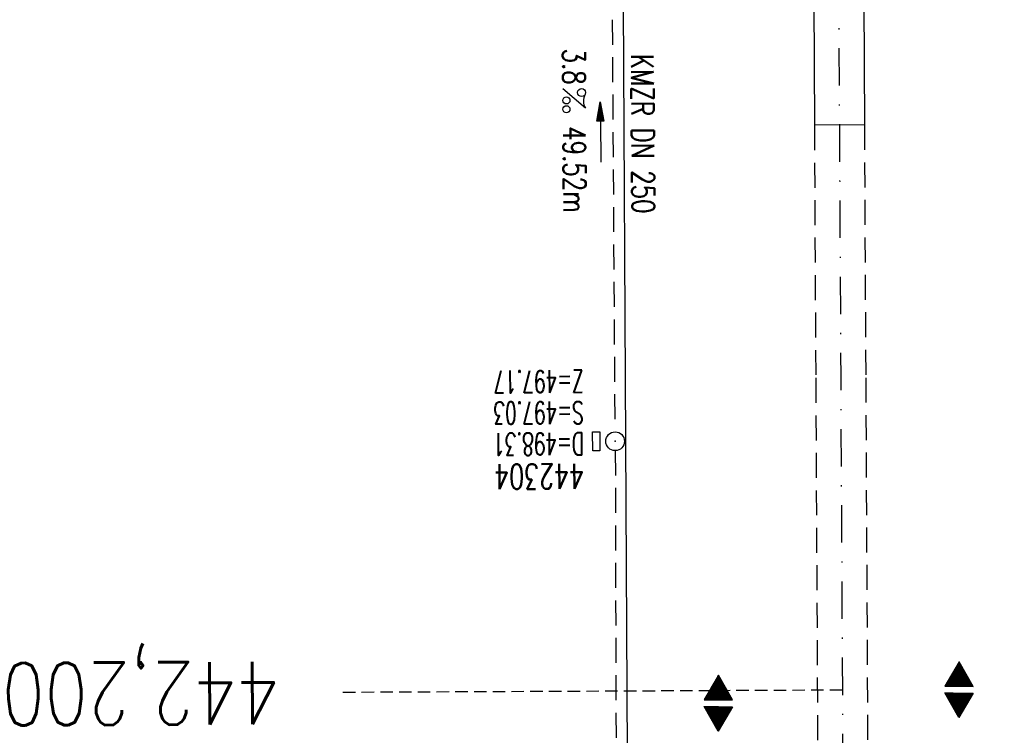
# Model space of a CAD drawing. Extents: x 459406 to 461721, y 413308 to 423218.
# Tile 166 of 256: x 461204 to 461283, y 419318 to 419375. Entities that reach past the tile are written whole.
import ezdxf
from ezdxf.enums import TextEntityAlignment as Align

# ---------------------------------------------------------------- set-up
doc = ezdxf.new("R2010")
doc.units = 0
doc.header["$LTSCALE"] = 2
doc.header["$MEASUREMENT"] = 0
for name, pattern in [('AUSGEZOGEN', [0]), ('GESTRICH-X2', [1.5, 1, -0.5]), ('GESTRICHELT', [0.75, 0.5, -0.25]), ('STRICHPT-X3', [3, 1.5, -0.75, 0, -0.75])]:
    doc.linetypes.add(name, pattern=pattern)
doc.layers.get('0').update_dxf_attribs({"linetype": 'AUSGEZOGEN'})
for name, color, linetype in [('ACHSE', 1, 'STRICHPT-X3'), ('FBR', 8, 'CONTINUOUS'), ('GEF', 7, 'AUSGEZOGEN'), ('HEKTOM', 1, 'GESTRICHELT'), ('KANAL', 7, 'GESTRICH-X2'), ('MS-UEBERFAHRT', 8, 'GESTRICH-X2'), ('PFEIL', 7, 'CONTINUOUS'), ('SCHACHTNR', 6, 'CONTINUOUS'), ('SCHSYMBOL', 7, 'AUSGEZOGEN'), ('TEXTO', 4, 'CONTINUOUS'), ('TEXTU', 4, 'CONTINUOUS')]:
    doc.layers.add(name, color=color, linetype=linetype)
doc.styles.add('ROMANS', font='romans.shx', dxfattribs={"width": 0.8})

# ---------------------------------------------------------------- blocks, each defined once
blk = doc.blocks.new('GST')
at = {"color": 0}
blk.add_circle((0, 0), 0.75, dxfattribs=at)
blk.add_point((0, 0), dxfattribs=at)
blk = doc.blocks.new('17')
blk.add_lwpolyline([(-0.755, -1.218), (0.748, -1.218), (0.748, -1.801), (-0.755, -1.801)], close=True)
blk.add_blockref('GST', (0, 0))
blk = doc.blocks.new('PROM')
blk.add_line((1.566, 1.817), (0.019, 0.015))
for centre, radius in [((0.317, 1.51), 0.317), ((0.943, 0.291), 0.283), ((1.645, 0.287), 0.283)]:
    blk.add_circle(centre, radius)
blk.add_arc((0.992, 2.682), 1.033, 239.14139, 303.35492)
blk = doc.blocks.new('PFEIL2')
at = {"color": 0}
for p, q in [((0.88, 0.002), (-2.401, -0.012)), ((0.881, -0.271), (0.879, 0.276)), ((0.879, 0.276), (2.429, 0.009)), ((0.911, 0.27), (0.879, 0.265)), ((0.965, 0.261), (0.879, 0.246)), ((1.019, 0.252), (0.879, 0.228)), ((1.073, 0.242), (0.879, 0.209)), ((1.127, 0.233), (0.879, 0.191)), ((1.181, 0.224), (0.879, 0.172)), ((1.235, 0.214), (0.879, 0.154)), ((1.289, 0.205), (0.879, 0.135)), ((1.343, 0.196), (0.879, 0.117)), ((1.397, 0.187), (0.879, 0.098)), ((1.451, 0.177), (0.879, 0.08)), ((1.505, 0.168), (0.879, 0.061)), ((1.559, 0.159), (0.88, 0.043)), ((1.613, 0.149), (0.88, 0.024)), ((1.668, 0.14), (0.88, 0.006)), ((1.722, 0.131), (0.88, -0.013)), ((1.776, 0.121), (0.88, -0.031)), ((1.83, 0.112), (0.88, -0.05)), ((1.884, 0.103), (0.88, -0.068)), ((1.938, 0.094), (0.88, -0.087)), ((1.992, 0.084), (0.88, -0.105)), ((2.046, 0.075), (0.88, -0.124)), ((2.1, 0.066), (0.88, -0.142)), ((2.154, 0.056), (0.88, -0.161)), ((2.208, 0.047), (0.88, -0.179)), ((2.262, 0.038), (0.881, -0.198)), ((2.316, 0.029), (0.881, -0.216)), ((2.37, 0.019), (0.881, -0.235)), ((2.424, 0.01), (0.881, -0.253)), ((2.429, 0.009), (0.881, -0.271))]:
    blk.add_line(p, q, dxfattribs=at)
blk = doc.blocks.new('*X10')
at = {"color": 0}
for p, q in [((377.281, 181.316), (378.142, 182.176)), ((377.293, 181.336), (378.138, 182.181)), ((377.305, 181.357), (378.135, 182.187)), ((377.318, 181.378), (378.132, 182.193)), ((377.33, 181.399), (378.129, 182.198)), ((377.342, 181.42), (378.126, 182.204)), ((377.354, 181.441), (378.122, 182.209)), ((377.366, 181.462), (378.119, 182.215)), ((377.378, 181.483), (378.116, 182.221)), ((377.39, 181.504), (378.113, 182.226)), ((377.402, 181.525), (378.109, 182.232)), ((377.414, 181.546), (378.106, 182.238)), ((377.426, 181.566), (378.103, 182.243)), ((377.438, 181.587), (378.1, 182.249)), ((377.45, 181.608), (378.096, 182.254)), ((377.462, 181.629), (378.093, 182.26)), ((377.474, 181.65), (378.09, 182.266)), ((377.487, 181.671), (378.087, 182.271)), ((377.499, 181.692), (378.083, 182.277)), ((377.511, 181.713), (378.08, 182.282)), ((377.523, 181.734), (378.077, 182.288)), ((377.535, 181.755), (378.074, 182.294)), ((377.547, 181.776), (378.071, 182.299)), ((377.559, 181.796), (378.067, 182.305)), ((377.571, 181.817), (378.064, 182.31)), ((377.583, 181.838), (378.061, 182.316)), ((377.595, 181.859), (378.058, 182.322)), ((377.607, 181.88), (378.054, 182.327)), ((377.619, 181.901), (378.051, 182.333)), ((377.631, 181.922), (378.048, 182.338)), ((377.644, 181.943), (378.045, 182.344)), ((377.656, 181.964), (378.041, 182.35)), ((377.668, 181.985), (378.038, 182.355)), ((377.68, 182.006), (378.035, 182.361)), ((377.692, 182.027), (378.032, 182.366)), ((377.704, 182.047), (378.028, 182.372)), ((377.716, 182.068), (378.025, 182.378)), ((377.728, 182.089), (378.022, 182.383)), ((377.74, 182.11), (378.019, 182.389)), ((377.752, 182.131), (378.016, 182.394)), ((377.764, 182.152), (378.012, 182.4)), ((377.776, 182.173), (378.009, 182.406)), ((377.788, 182.194), (378.006, 182.411)), ((377.8, 182.215), (378.003, 182.417)), ((377.813, 182.236), (377.999, 182.422)), ((377.825, 182.257), (377.996, 182.428)), ((377.837, 182.277), (377.993, 182.434)), ((377.849, 182.298), (377.99, 182.439)), ((377.861, 182.319), (377.986, 182.445)), ((377.873, 182.34), (377.983, 182.45)), ((377.885, 182.361), (377.98, 182.456)), ((377.897, 182.382), (377.977, 182.462)), ((377.909, 182.403), (377.973, 182.467)), ((377.921, 182.424), (377.97, 182.473)), ((377.933, 182.445), (377.967, 182.478)), ((377.945, 182.466), (377.964, 182.484)), ((377.107, 180.991), (378.197, 182.081)), ((377.112, 181.023), (378.187, 182.097)), ((377.116, 180.991), (378.2, 182.075)), ((377.124, 181.044), (378.184, 182.103)), ((377.125, 180.991), (378.203, 182.069)), ((377.133, 180.991), (378.206, 182.064)), ((377.136, 181.065), (378.181, 182.109)), ((377.142, 180.991), (378.21, 182.058)), ((377.148, 181.085), (378.177, 182.114)), ((377.151, 180.991), (378.213, 182.053)), ((377.16, 180.991), (378.216, 182.047)), ((377.161, 181.106), (378.174, 182.12)), ((377.169, 180.991), (378.219, 182.041)), ((377.173, 181.127), (378.171, 182.125)), ((377.178, 180.991), (378.223, 182.036)), ((377.185, 181.148), (378.168, 182.131)), ((377.186, 180.991), (378.226, 182.03)), ((377.195, 180.991), (378.229, 182.025)), ((377.197, 181.169), (378.164, 182.137)), ((377.204, 180.991), (378.232, 182.019)), ((377.209, 181.19), (378.161, 182.142)), ((377.213, 180.991), (378.236, 182.013)), ((377.221, 181.211), (378.158, 182.148)), ((377.222, 180.991), (378.239, 182.008)), ((377.231, 180.991), (378.242, 182.002)), ((377.233, 181.232), (378.155, 182.153)), ((377.239, 180.991), (378.245, 181.997)), ((377.245, 181.253), (378.151, 182.159)), ((377.248, 180.991), (378.248, 181.991)), ((377.257, 181.274), (378.148, 182.165)), ((377.257, 180.991), (378.252, 181.985)), ((377.266, 180.991), (378.255, 181.98)), ((377.269, 181.295), (378.145, 182.17)), ((377.275, 180.991), (378.258, 181.974)), ((377.284, 180.991), (378.261, 181.969)), ((377.292, 180.991), (378.265, 181.963)), ((377.301, 180.991), (378.268, 181.957)), ((377.31, 180.991), (378.271, 181.952)), ((377.319, 180.991), (378.274, 181.946)), ((377.328, 180.991), (378.278, 181.941)), ((377.337, 180.991), (378.281, 181.935)), ((377.346, 180.991), (378.284, 181.929)), ((377.354, 180.991), (378.287, 181.924)), ((377.363, 180.991), (378.291, 181.918)), ((377.372, 180.991), (378.294, 181.913)), ((377.381, 180.991), (378.297, 181.907)), ((377.39, 180.991), (378.3, 181.901)), ((377.399, 180.991), (378.303, 181.896)), ((377.407, 180.991), (378.307, 181.89)), ((377.416, 180.991), (378.31, 181.884)), ((377.425, 180.991), (378.313, 181.879)), ((377.434, 180.991), (378.316, 181.873)), ((377.443, 180.991), (378.32, 181.868)), ((377.452, 180.991), (378.323, 181.862)), ((377.46, 180.991), (378.326, 181.856)), ((377.469, 180.991), (378.329, 181.851)), ((377.478, 180.991), (378.333, 181.845)), ((377.487, 180.991), (378.336, 181.84)), ((377.496, 180.991), (378.339, 181.834)), ((377.505, 180.991), (378.342, 181.828)), ((377.513, 180.991), (378.346, 181.823)), ((377.522, 180.991), (378.349, 181.817)), ((377.531, 180.991), (378.352, 181.812)), ((377.54, 180.991), (378.355, 181.806)), ((377.549, 180.991), (378.358, 181.8)), ((377.558, 180.991), (378.362, 181.795)), ((377.566, 180.991), (378.365, 181.789)), ((377.575, 180.991), (378.368, 181.784)), ((377.584, 180.991), (378.371, 181.778)), ((377.593, 180.991), (378.375, 181.772)), ((377.602, 180.991), (378.378, 181.767)), ((377.611, 180.991), (378.381, 181.761)), ((377.62, 180.991), (378.384, 181.756)), ((377.628, 180.991), (378.388, 181.75)), ((377.637, 180.991), (378.391, 181.744)), ((377.646, 180.991), (378.394, 181.739)), ((377.655, 180.991), (378.397, 181.733)), ((377.664, 180.991), (378.401, 181.728)), ((377.673, 180.991), (378.404, 181.722)), ((377.681, 180.991), (378.407, 181.716)), ((377.69, 180.991), (378.41, 181.711)), ((377.699, 180.991), (378.413, 181.705)), ((377.708, 180.991), (378.417, 181.7)), ((377.717, 180.991), (378.42, 181.694)), ((377.726, 180.991), (378.423, 181.688)), ((377.734, 180.991), (378.426, 181.683)), ((377.743, 180.991), (378.43, 181.677)), ((377.752, 180.991), (378.433, 181.672)), ((377.761, 180.991), (378.436, 181.666)), ((377.77, 180.991), (378.439, 181.66)), ((377.779, 180.991), (378.443, 181.655)), ((377.787, 180.991), (378.446, 181.649)), ((377.796, 180.991), (378.449, 181.644)), ((377.805, 180.991), (378.452, 181.638)), ((377.814, 180.991), (378.456, 181.632)), ((377.823, 180.991), (378.459, 181.627)), ((377.832, 180.991), (378.462, 181.621)), ((377.84, 180.991), (378.465, 181.616)), ((377.849, 180.991), (378.468, 181.61)), ((377.858, 180.991), (378.472, 181.604)), ((377.867, 180.991), (378.475, 181.599)), ((377.876, 180.991), (378.478, 181.593)), ((377.885, 180.991), (378.481, 181.588)), ((377.894, 180.991), (378.485, 181.582)), ((377.902, 180.991), (378.488, 181.576)), ((377.911, 180.991), (378.491, 181.571)), ((377.92, 180.991), (378.494, 181.565)), ((377.929, 180.991), (378.498, 181.559)), ((377.938, 180.991), (378.501, 181.554)), ((377.947, 180.991), (378.504, 181.548)), ((377.955, 180.991), (378.507, 181.543)), ((377.964, 180.991), (378.511, 181.537)), ((377.973, 180.991), (378.514, 181.531)), ((377.982, 180.991), (378.517, 181.526)), ((377.991, 180.991), (378.52, 181.52)), ((378, 180.991), (378.523, 181.515)), ((378.008, 180.991), (378.527, 181.509)), ((378.017, 180.991), (378.53, 181.503)), ((378.026, 180.991), (378.533, 181.498)), ((378.035, 180.991), (378.536, 181.492)), ((378.044, 180.991), (378.54, 181.487)), ((378.053, 180.991), (378.543, 181.481)), ((378.061, 180.991), (378.546, 181.475)), ((378.07, 180.991), (378.549, 181.47)), ((378.079, 180.991), (378.553, 181.464)), ((378.088, 180.991), (378.556, 181.459)), ((378.097, 180.991), (378.559, 181.453)), ((378.106, 180.991), (378.562, 181.447)), ((378.114, 180.991), (378.565, 181.442)), ((378.123, 180.991), (378.569, 181.436)), ((378.132, 180.991), (378.572, 181.431)), ((378.141, 180.991), (378.575, 181.425)), ((378.15, 180.991), (378.578, 181.419)), ((378.159, 180.991), (378.582, 181.414)), ((378.168, 180.991), (378.585, 181.408)), ((378.176, 180.991), (378.588, 181.403)), ((378.185, 180.991), (378.591, 181.397)), ((378.194, 180.991), (378.595, 181.391)), ((378.203, 180.991), (378.598, 181.386)), ((378.212, 180.991), (378.601, 181.38)), ((378.221, 180.991), (378.604, 181.375)), ((378.229, 180.991), (378.608, 181.369)), ((378.238, 180.991), (378.611, 181.363)), ((378.247, 180.991), (378.614, 181.358)), ((378.256, 180.991), (378.617, 181.352)), ((378.265, 180.991), (378.62, 181.347)), ((378.274, 180.991), (378.624, 181.341)), ((378.282, 180.991), (378.627, 181.335)), ((378.291, 180.991), (378.63, 181.33)), ((378.3, 180.991), (378.633, 181.324)), ((378.309, 180.991), (378.637, 181.319)), ((378.318, 180.991), (378.64, 181.313)), ((378.327, 180.991), (378.643, 181.307)), ((378.335, 180.991), (378.646, 181.302)), ((378.344, 180.991), (378.65, 181.296)), ((378.353, 180.991), (378.653, 181.291)), ((378.362, 180.991), (378.656, 181.285)), ((378.371, 180.991), (378.659, 181.279)), ((378.38, 180.991), (378.663, 181.274)), ((378.388, 180.991), (378.666, 181.268)), ((378.397, 180.991), (378.669, 181.262)), ((378.406, 180.991), (378.672, 181.257)), ((378.415, 180.991), (378.675, 181.251)), ((378.424, 180.991), (378.679, 181.246)), ((378.433, 180.991), (378.682, 181.24)), ((378.442, 180.991), (378.685, 181.234)), ((378.45, 180.991), (378.688, 181.229)), ((378.459, 180.991), (378.692, 181.223)), ((378.468, 180.991), (378.695, 181.218)), ((378.477, 180.991), (378.698, 181.212)), ((378.486, 180.991), (378.701, 181.206)), ((378.495, 180.991), (378.705, 181.201)), ((378.503, 180.991), (378.708, 181.195)), ((378.512, 180.991), (378.711, 181.19)), ((378.521, 180.991), (378.714, 181.184)), ((378.53, 180.991), (378.718, 181.178)), ((378.539, 180.991), (378.721, 181.173)), ((378.548, 180.991), (378.724, 181.167)), ((378.556, 180.991), (378.727, 181.162)), ((378.565, 180.991), (378.73, 181.156)), ((378.574, 180.991), (378.734, 181.15)), ((378.583, 180.991), (378.737, 181.145)), ((378.592, 180.991), (378.74, 181.139)), ((378.601, 180.991), (378.743, 181.134)), ((378.609, 180.991), (378.747, 181.128)), ((378.618, 180.991), (378.75, 181.122)), ((378.627, 180.991), (378.753, 181.117)), ((378.636, 180.991), (378.756, 181.111)), ((378.645, 180.991), (378.76, 181.106)), ((378.654, 180.991), (378.763, 181.1)), ((378.662, 180.991), (378.766, 181.094)), ((378.671, 180.991), (378.769, 181.089)), ((378.68, 180.991), (378.773, 181.083)), ((378.689, 180.991), (378.776, 181.078)), ((378.698, 180.991), (378.779, 181.072)), ((378.707, 180.991), (378.782, 181.066)), ((378.716, 180.991), (378.785, 181.061)), ((378.724, 180.991), (378.789, 181.055)), ((378.733, 180.991), (378.792, 181.05)), ((378.742, 180.991), (378.795, 181.044)), ((378.751, 180.991), (378.798, 181.038)), ((378.76, 180.991), (378.802, 181.033)), ((378.769, 180.991), (378.805, 181.027)), ((378.777, 180.991), (378.808, 181.022)), ((378.786, 180.991), (378.811, 181.016)), ((378.795, 180.991), (378.815, 181.01)), ((378.804, 180.991), (378.818, 181.005)), ((378.813, 180.991), (378.821, 180.999)), ((377.099, 180.568), (377.108, 180.577)), ((377.102, 180.562), (377.117, 180.577)), ((377.106, 180.556), (377.126, 180.577)), ((377.109, 180.551), (377.135, 180.577)), ((377.112, 180.545), (377.144, 180.577)), ((377.115, 180.54), (377.153, 180.577)), ((377.119, 180.534), (377.161, 180.577)), ((377.122, 180.528), (377.17, 180.577)), ((377.125, 180.523), (377.179, 180.577)), ((377.128, 180.517), (377.188, 180.577)), ((377.131, 180.512), (377.197, 180.577)), ((377.135, 180.506), (377.206, 180.577)), ((377.138, 180.5), (377.214, 180.577)), ((377.141, 180.495), (377.223, 180.577)), ((377.144, 180.489), (377.232, 180.577)), ((377.148, 180.484), (377.241, 180.577)), ((377.151, 180.478), (377.25, 180.577)), ((377.154, 180.472), (377.259, 180.577)), ((377.157, 180.467), (377.267, 180.577)), ((377.161, 180.461), (377.276, 180.577)), ((377.164, 180.456), (377.285, 180.577)), ((377.167, 180.45), (377.294, 180.577)), ((377.17, 180.444), (377.303, 180.577)), ((377.174, 180.439), (377.312, 180.577)), ((377.177, 180.433), (377.32, 180.577)), ((377.18, 180.428), (377.329, 180.577)), ((377.183, 180.422), (377.338, 180.577)), ((377.186, 180.416), (377.347, 180.577)), ((377.19, 180.411), (377.356, 180.577)), ((377.193, 180.405), (377.365, 180.577)), ((377.196, 180.4), (377.373, 180.577)), ((377.199, 180.394), (377.382, 180.577)), ((377.203, 180.388), (377.391, 180.577)), ((377.206, 180.383), (377.4, 180.577)), ((377.209, 180.377), (377.409, 180.577)), ((377.212, 180.372), (377.418, 180.577)), ((377.216, 180.366), (377.427, 180.577)), ((377.219, 180.36), (377.435, 180.577)), ((377.222, 180.355), (377.444, 180.577)), ((377.225, 180.349), (377.453, 180.577)), ((377.229, 180.344), (377.462, 180.577)), ((377.232, 180.338), (377.471, 180.577)), ((377.235, 180.332), (377.48, 180.577)), ((377.238, 180.327), (377.488, 180.577)), ((377.241, 180.321), (377.497, 180.577)), ((377.245, 180.315), (377.506, 180.577)), ((377.248, 180.31), (377.515, 180.577)), ((377.251, 180.304), (377.524, 180.577)), ((377.254, 180.299), (377.533, 180.577)), ((377.258, 180.293), (377.541, 180.577)), ((377.261, 180.287), (377.55, 180.577)), ((377.264, 180.282), (377.559, 180.577)), ((377.267, 180.276), (377.568, 180.577)), ((377.271, 180.271), (377.577, 180.577)), ((377.274, 180.265), (377.586, 180.577)), ((377.277, 180.259), (377.594, 180.577)), ((377.28, 180.254), (377.603, 180.577)), ((377.284, 180.248), (377.612, 180.577)), ((377.287, 180.243), (377.621, 180.577)), ((377.29, 180.237), (377.63, 180.577)), ((377.293, 180.231), (377.639, 180.577)), ((377.296, 180.226), (377.647, 180.577)), ((377.3, 180.22), (377.656, 180.577)), ((377.303, 180.215), (377.665, 180.577)), ((377.306, 180.209), (377.674, 180.577)), ((377.309, 180.203), (377.683, 180.577)), ((377.313, 180.198), (377.692, 180.577)), ((377.316, 180.192), (377.701, 180.577)), ((377.319, 180.187), (377.709, 180.577)), ((377.322, 180.181), (377.718, 180.577)), ((377.326, 180.175), (377.727, 180.577)), ((377.329, 180.17), (377.736, 180.577)), ((377.332, 180.164), (377.745, 180.577)), ((377.335, 180.159), (377.754, 180.577)), ((377.339, 180.153), (377.762, 180.577)), ((377.342, 180.147), (377.771, 180.577)), ((377.345, 180.142), (377.78, 180.577)), ((377.348, 180.136), (377.789, 180.577)), ((377.351, 180.131), (377.798, 180.577)), ((377.355, 180.125), (377.807, 180.577)), ((377.358, 180.119), (377.815, 180.577)), ((377.361, 180.114), (377.824, 180.577)), ((377.364, 180.108), (377.833, 180.577)), ((377.368, 180.103), (377.842, 180.577)), ((377.371, 180.097), (377.851, 180.577)), ((377.374, 180.091), (377.86, 180.577)), ((377.377, 180.086), (377.868, 180.577)), ((377.381, 180.08), (377.877, 180.577)), ((377.384, 180.075), (377.886, 180.577)), ((377.387, 180.069), (377.895, 180.577)), ((377.39, 180.063), (377.904, 180.577)), ((377.394, 180.058), (377.913, 180.577)), ((377.397, 180.052), (377.921, 180.577)), ((377.4, 180.047), (377.93, 180.577)), ((377.403, 180.041), (377.939, 180.577)), ((377.406, 180.035), (377.948, 180.577)), ((377.41, 180.03), (377.957, 180.577)), ((377.413, 180.024), (377.966, 180.577)), ((377.416, 180.018), (377.975, 180.577)), ((377.419, 180.013), (377.983, 180.577)), ((377.423, 180.007), (377.992, 180.577)), ((377.426, 180.002), (378.001, 180.577)), ((377.429, 179.996), (378.01, 180.577)), ((377.432, 179.99), (378.019, 180.577)), ((377.436, 179.985), (378.028, 180.577)), ((377.439, 179.979), (378.036, 180.577)), ((377.442, 179.974), (378.045, 180.577)), ((377.445, 179.968), (378.054, 180.577)), ((377.449, 179.962), (378.063, 180.577)), ((377.452, 179.957), (378.072, 180.577)), ((377.455, 179.951), (378.081, 180.577)), ((377.458, 179.946), (378.089, 180.577)), ((377.461, 179.94), (378.098, 180.577)), ((377.465, 179.934), (378.107, 180.577)), ((377.468, 179.929), (378.116, 180.577)), ((377.471, 179.923), (378.125, 180.577)), ((377.474, 179.918), (378.134, 180.577)), ((377.478, 179.912), (378.142, 180.577)), ((377.481, 179.906), (378.151, 180.577)), ((377.484, 179.901), (378.16, 180.577)), ((377.487, 179.895), (378.169, 180.577)), ((377.491, 179.89), (378.178, 180.577)), ((377.494, 179.884), (378.187, 180.577)), ((377.497, 179.878), (378.196, 180.577)), ((377.5, 179.873), (378.204, 180.577)), ((377.504, 179.867), (378.213, 180.577)), ((377.507, 179.862), (378.222, 180.577)), ((377.51, 179.856), (378.231, 180.577)), ((377.513, 179.85), (378.24, 180.577)), ((377.516, 179.845), (378.249, 180.577)), ((377.52, 179.839), (378.257, 180.577)), ((377.523, 179.834), (378.266, 180.577)), ((377.526, 179.828), (378.275, 180.577)), ((377.529, 179.822), (378.284, 180.577)), ((377.533, 179.817), (378.293, 180.577)), ((377.536, 179.811), (378.302, 180.577)), ((377.539, 179.806), (378.31, 180.577)), ((377.542, 179.8), (378.319, 180.577)), ((377.546, 179.794), (378.328, 180.577)), ((377.549, 179.789), (378.337, 180.577)), ((377.552, 179.783), (378.346, 180.577)), ((377.555, 179.778), (378.355, 180.577)), ((377.559, 179.772), (378.363, 180.577)), ((377.562, 179.766), (378.372, 180.577)), ((377.565, 179.761), (378.381, 180.577)), ((377.568, 179.755), (378.39, 180.577)), ((377.571, 179.75), (378.399, 180.577)), ((377.575, 179.744), (378.408, 180.577)), ((377.578, 179.738), (378.416, 180.577)), ((377.581, 179.733), (378.425, 180.577)), ((377.584, 179.727), (378.434, 180.577)), ((377.588, 179.722), (378.443, 180.577)), ((377.591, 179.716), (378.452, 180.577)), ((377.594, 179.71), (378.461, 180.577)), ((377.597, 179.705), (378.47, 180.577)), ((377.601, 179.699), (378.478, 180.577)), ((377.604, 179.693), (378.487, 180.577)), ((377.607, 179.688), (378.496, 180.577)), ((377.61, 179.682), (378.505, 180.577)), ((377.614, 179.677), (378.514, 180.577)), ((377.617, 179.671), (378.523, 180.577)), ((377.62, 179.665), (378.531, 180.577)), ((377.623, 179.66), (378.54, 180.577)), ((377.626, 179.654), (378.549, 180.577)), ((377.63, 179.649), (378.558, 180.577)), ((377.633, 179.643), (378.567, 180.577)), ((377.636, 179.637), (378.576, 180.577)), ((377.639, 179.632), (378.584, 180.577)), ((377.643, 179.626), (378.593, 180.577)), ((377.646, 179.621), (378.602, 180.577)), ((377.649, 179.615), (378.611, 180.577)), ((377.652, 179.609), (378.62, 180.577)), ((377.656, 179.604), (378.629, 180.577)), ((377.659, 179.598), (378.637, 180.577)), ((377.662, 179.593), (378.646, 180.577)), ((377.665, 179.587), (378.655, 180.577)), ((377.669, 179.581), (378.664, 180.577)), ((377.672, 179.576), (378.673, 180.577)), ((377.675, 179.57), (378.682, 180.577)), ((377.678, 179.565), (378.69, 180.577)), ((377.681, 179.559), (378.699, 180.577)), ((377.685, 179.553), (378.708, 180.577)), ((377.688, 179.548), (378.717, 180.577)), ((377.691, 179.542), (378.726, 180.577)), ((377.694, 179.537), (378.735, 180.577)), ((377.698, 179.531), (378.744, 180.577)), ((377.701, 179.525), (378.752, 180.577)), ((377.704, 179.52), (378.761, 180.577)), ((377.707, 179.514), (378.77, 180.577)), ((377.711, 179.509), (378.779, 180.577)), ((377.714, 179.503), (378.788, 180.577)), ((377.717, 179.497), (378.797, 180.577)), ((377.72, 179.492), (378.805, 180.577)), ((377.724, 179.486), (378.814, 180.577)), ((377.733, 179.469), (378.806, 180.542)), ((377.736, 179.464), (378.794, 180.521)), ((377.74, 179.458), (378.781, 180.5)), ((377.743, 179.453), (378.769, 180.479)), ((377.746, 179.447), (378.757, 180.458)), ((377.749, 179.441), (378.745, 180.437)), ((377.753, 179.436), (378.733, 180.416)), ((377.756, 179.43), (378.721, 180.395)), ((377.759, 179.425), (378.709, 180.374)), ((377.762, 179.419), (378.697, 180.353)), ((377.766, 179.413), (378.685, 180.333)), ((377.769, 179.408), (378.673, 180.312)), ((377.772, 179.402), (378.661, 180.291)), ((377.775, 179.396), (378.649, 180.27)), ((377.779, 179.391), (378.637, 180.249)), ((377.782, 179.385), (378.624, 180.228)), ((377.785, 179.38), (378.612, 180.207)), ((377.788, 179.374), (378.6, 180.186)), ((377.791, 179.368), (378.588, 180.165)), ((377.795, 179.363), (378.576, 180.144)), ((377.798, 179.357), (378.564, 180.123)), ((377.801, 179.352), (378.552, 180.103)), ((377.804, 179.346), (378.54, 180.082)), ((377.808, 179.34), (378.528, 180.061)), ((377.811, 179.335), (378.516, 180.04)), ((377.814, 179.329), (378.504, 180.019)), ((377.817, 179.324), (378.492, 179.998)), ((377.821, 179.318), (378.48, 179.977)), ((377.824, 179.312), (378.468, 179.956)), ((377.827, 179.307), (378.455, 179.935)), ((377.83, 179.301), (378.443, 179.914)), ((377.834, 179.296), (378.431, 179.893)), ((377.837, 179.29), (378.419, 179.872)), ((377.84, 179.284), (378.407, 179.852)), ((377.843, 179.279), (378.395, 179.831)), ((377.846, 179.273), (378.383, 179.81)), ((377.85, 179.268), (378.371, 179.789)), ((377.853, 179.262), (378.359, 179.768)), ((377.856, 179.256), (378.347, 179.747)), ((377.859, 179.251), (378.335, 179.726)), ((377.863, 179.245), (378.323, 179.705)), ((377.866, 179.24), (378.311, 179.684)), ((377.869, 179.234), (378.298, 179.663)), ((377.872, 179.228), (378.286, 179.642)), ((377.876, 179.223), (378.274, 179.622)), ((377.879, 179.217), (378.262, 179.601)), ((377.882, 179.212), (378.25, 179.58)), ((377.885, 179.206), (378.238, 179.559)), ((377.889, 179.2), (378.226, 179.538)), ((377.892, 179.195), (378.214, 179.517)), ((377.895, 179.189), (378.202, 179.496)), ((377.898, 179.184), (378.19, 179.475)), ((377.901, 179.178), (378.178, 179.454)), ((377.905, 179.172), (378.166, 179.433)), ((377.908, 179.167), (378.154, 179.412)), ((377.911, 179.161), (378.142, 179.391)), ((377.914, 179.156), (378.129, 179.371)), ((377.918, 179.15), (378.117, 179.35)), ((377.921, 179.144), (378.105, 179.329)), ((377.924, 179.139), (378.093, 179.308)), ((377.927, 179.133), (378.081, 179.287)), ((377.931, 179.128), (378.069, 179.266)), ((377.934, 179.122), (378.057, 179.245)), ((377.937, 179.116), (378.045, 179.224)), ((377.94, 179.111), (378.033, 179.203)), ((377.944, 179.105), (378.021, 179.182)), ((377.947, 179.1), (378.009, 179.161)), ((377.95, 179.094), (377.997, 179.141)), ((377.953, 179.088), (377.985, 179.12)), ((377.956, 179.083), (377.972, 179.099))]:
    blk.add_line(p, q, dxfattribs=at)
blk = doc.blocks.new('HOCHP')
for points in [[(-0.012, 2.235), (-1.148, 0.268), (1.124, 0.268)], [(-0.012, -2.242), (-1.148, -0.275), (1.124, -0.275)]]:
    blk.add_lwpolyline(points, close=True)
at = {"xscale": 1.311372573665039, "yscale": 1.311372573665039, "zscale": 1.311372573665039}
blk.add_blockref('*X10', (-495.658, -237.078), dxfattribs=at)

msp = doc.modelspace()

# ---------------------------------------------------------------- linework, layer by layer
at = {"layer": 'ACHSE', "flags": 128}
msp.add_lwpolyline([(461161.88, 420437.763, -0.000001), (461165.784, 420419.424, -0.000002), (461167.085, 420413.311), (461177.495, 420364.406), (461187.905, 420315.502), (461193.11, 420291.05), (461198.315, 420266.598, 0.000013), (461200.549, 420256.105, -0.000008), (461202.783, 420245.611, -0.000126), (461202.84, 420245.342, -0.000011), (461203.519, 420242.145, -0.001203), (461205.523, 420232.592, -0.000771), (461208.593, 420217.666, -0.001324), (461210.768, 420206.86, -0.001044), (461213.462, 420193.144, -0.001041), (461215.825, 420180.841, -0.001046), (461218.126, 420168.584, -0.001043), (461220.377, 420156.309, -0.00104), (461222.585, 420143.984, -0.00104), (461224.741, 420131.653, -0.001043), (461226.839, 420119.349, -0.001046), (461228.885, 420107.043, -0.001042), (461230.887, 420094.679, -0.001044), (461232.835, 420082.324, -0.001045), (461234.729, 420069.976, -0.001048), (461236.574, 420057.602, -0.00105), (461238.364, 420045.242, -0.001042), (461240.102, 420032.876, -0.00104), (461241.792, 420020.478, -0.001038), (461243.43, 420008.074, -0.00104), (461245.014, 419995.687, -0.001048), (461246.548, 419983.278, -0.001048), (461248.029, 419970.869, -0.001045), (461249.456, 419958.473, -0.001042), (461250.836, 419946.027, -0.00104), (461252.164, 419933.578, -0.001043), (461253.436, 419921.163, -0.001047), (461254.657, 419908.731, -0.001046), (461255.828, 419896.278, -0.001044), (461256.946, 419883.827, -0.001044), (461258.012, 419871.373, -0.001042), (461259.026, 419858.92, -0.001041), (461259.988, 419846.452, -0.001045), (461260.9, 419833.955, -0.00105), (461261.756, 419821.514, -0.001044), (461262.558, 419809.094, -0.001035), (461263.315, 419796.563, -0.001039), (461264.021, 419784.006, -0.001052), (461264.667, 419771.6, -0.001051), (461265.26, 419759.201, -0.001036), (461265.809, 419746.626, -0.001035), (461266.305, 419734.059, -0.001048), (461266.744, 419721.643, -0.001053), (461267.131, 419709.207, -0.001043), (461267.469, 419696.654, -0.001038), (461267.779, 419683.019, -0.001246), (461267.986, 419671.659, -0.000845), (461268.201, 419656.348, -0.001335), (461268.294, 419646.661, -0.000076), (461268.342, 419639.668, -0.000344), (461268.351, 419638.125, -0.000008), (461268.394, 419629.894, 0.000017), (461268.438, 419621.662, 0.000001), (461268.504, 419609.162, -0.000009), (461268.571, 419596.663, -0.000011), (461268.637, 419584.163, 0.000013), (461268.703, 419571.663, 0.000007), (461268.769, 419559.163, -0.00001), (461268.836, 419546.663), (461269.101, 419496.664), (461269.366, 419446.665), (461269.631, 419396.665), (461269.896, 419346.666), (461270.161, 419296.667), (461270.426, 419246.667), (461270.691, 419196.668), (461270.956, 419146.669), (461271.221, 419096.67), (461271.486, 419046.67), (461271.751, 418996.671, -0.00001), (461271.817, 418984.171, 0.000007), (461271.883, 418971.671, 0.000013), (461271.949, 418959.172, -0.00001), (461272.016, 418946.672, -0.00001), (461272.082, 418934.172, 0.00001), (461272.148, 418921.672, 0.00001), (461272.215, 418909.172, -0.00001), (461272.281, 418896.672, -0.00001), (461272.347, 418884.172, 0.00001), (461272.413, 418871.673, 0.00001), (461272.48, 418859.173, -0.000008), (461272.546, 418846.673, -0.000012), (461272.612, 418834.173, 0.000001), (461272.678, 418821.673, 0.000028), (461272.722, 418813.337, -0.000014), (461272.767, 418805.001, -0.000517), (461272.773, 418803.535, -0.00011), (461272.794, 418796.674, -0.00198), (461272.783, 418786.973, -0.001256), (461272.666, 418771.675, -0.001874), (461272.508, 418760.321, -0.00156), (461272.225, 418746.679, -0.001561), (461271.887, 418734.155, -0.001568), (461271.472, 418721.69, -0.001564), (461270.979, 418709.233, -0.001556), (461270.406, 418696.713, -0.001558), (461269.755, 418684.205, -0.001564), (461269.029, 418671.751, -0.001572), (461268.224, 418659.29, -0.001568), (461267.339, 418646.808, -0.001561), (461266.378, 418634.354, -0.001559), (461265.337, 418621.889, -0.001562), (461264.217, 418609.413, -0.001569), (461263.024, 418596.996, -0.001568), (461261.753, 418584.581, -0.001563), (461260.399, 418572.135, -0.001556), (461258.969, 418559.707, -0.001558), (461257.464, 418547.308, -0.001565), (461255.88, 418534.904, -0.001566), (461254.219, 418522.519, -0.001565), (461252.483, 418510.158, -0.001561), (461250.664, 418497.774, -0.001562), (461248.769, 418485.405, -0.001565), (461246.8, 418473.074, -0.001567), (461244.753, 418460.749, -0.001565), (461242.627, 418448.425, -0.001562), (461240.425, 418436.123, -0.001561), (461238.146, 418423.83, -0.001563), (461235.787, 418411.538, -0.001567), (461233.358, 418399.293, -0.001565), (461230.853, 418387.066, -0.00156), (461228.263, 418374.818, -0.001559), (461225.598, 418362.589, -0.001563), (461222.863, 418350.408, -0.001567), (461220.051, 418338.239, -0.001564), (461217.158, 418326.068, -0.001562), (461214.191, 418313.923, -0.001563), (461211.149, 418301.801, -0.001563), (461207.62, 418288.102, -0.002038), (461204.837, 418277.611, -0.001089), (461200.877, 418263.052, -0.001658), (461198.223, 418253.502, -0.000013), (461197.531, 418251.045, -0.000228), (461197.491, 418250.902, -0.000007), (461194.459, 418240.172, 0.000006), (461191.428, 418229.443), (461184.631, 418205.385), (461177.834, 418181.327, 0.000005), (461174.436, 418169.297, -0.000005), (461171.037, 418157.268, -0.000019), (461167.638, 418145.239, 0.000019), (461164.239, 418133.21), (461157.442, 418109.152), (461150.645, 418085.094, 0.000005), (461147.247, 418073.064, -0.000001), (461143.848, 418061.035, -0.000002), (461140.45, 418049.006, -0.000002), (461137.051, 418036.977, -0.000015), (461133.652, 418024.948, 0.000019), (461130.253, 418012.919), (461123.456, 417988.861), (461116.659, 417964.803, 0.000001), (461115.306, 417960.013, 0.000001), (461112.35, 417949.551, 0.000375), (461111.879, 417947.88, 0.000088), (461109.875, 417940.74, 0.001331), (461107.276, 417931.379, 0.000846), (461103.251, 417916.634, 0.001238), (461100.29, 417905.607, 0.001041), (461096.828, 417892.473, 0.001036), (461093.692, 417880.372, 0.001036), (461090.606, 417868.26, 0.001038), (461087.567, 417856.121, 0.00104), (461084.585, 417843.996, 0.001041), (461081.655, 417831.863, 0.001037), (461078.766, 417819.682, 0.001037), (461075.933, 417807.511, 0.001036), (461073.149, 417795.321, 0.001043), (461070.41, 417783.094, 0.001049), (461067.735, 417770.915, 0.00104), (461065.113, 417758.735, 0.001034), (461062.525, 417746.464, 0.00103), (461059.987, 417734.182, 0.001036), (461057.517, 417721.971, 0.001044), (461055.095, 417709.739, 0.001039), (461052.713, 417697.437, 0.00104), (461050.384, 417685.137, 0.001043), (461048.113, 417672.863, 0.001039), (461045.895, 417660.59, 0.001034), (461043.718, 417648.253, 0.001037), (461041.589, 417635.888, 0.001045), (461039.527, 417623.607, 0.001043), (461037.516, 417611.318, 0.001035), (461035.542, 417598.927, 0.001032), (461033.621, 417586.541, 0.001037), (461031.761, 417574.214, 0.001044), (461029.95, 417561.865, 0.001041), (461028.186, 417549.471, 0.001039), (461026.475, 417537.083, 0.00104), (461024.817, 417524.699, 0.001038), (461023.211, 417512.312, 0.001036), (461021.654, 417499.9, 0.001039), (461020.147, 417487.471, 0.001043), (461018.697, 417475.076, 0.001041), (461017.299, 417462.677, 0.001038), (461015.947, 417450.228, 0.001035), (461014.646, 417437.764, 0.00104), (461013.403, 417425.357, 0.001038), (461012.212, 417412.95, 0.001032), (461011.066, 417400.467, 0.001036), (461009.973, 417387.998, 0.001039), (461008.935, 417375.558, 0.001048), (461007.947, 417363.092, 0.001048), (461007.012, 417350.632, 0.001037), (461005.984, 417336.12, 0.001443), (461005.297, 417325.691, 0.000621), (461004.387, 417310.949, 0.000896), (461003.788, 417300.737, 0.000001), (461003.776, 417300.527, 0.000151), (461003.776, 417300.526, 0.000033), (461003.08, 417288.151, -0.000002), (461002.385, 417275.777), (461000.982, 417250.816), (460999.579, 417225.856), (460996.773, 417175.935), (460993.967, 417126.013, 0), (460992.564, 417101.052, 0), (460991.161, 417076.092), (460988.354, 417026.171, 0.000005), (460987.418, 417009.53, 0.000002), (460985.548, 416976.25)], format="xyb", dxfattribs=at)
at = {"layer": 'FBR'}
msp.add_line((461271.789, 419366.914), (461267.789, 419366.892), dxfattribs=at)
msp.add_lwpolyline([(461251.851, 419496.573), (461252.116, 419446.574), (461252.381, 419396.574), (461252.646, 419346.575), (461252.911, 419296.576), (461253.176, 419246.576), (461253.441, 419196.577), (461253.706, 419146.578), (461253.971, 419096.579), (461254.236, 419046.579), (461254.501, 418996.58, -0.00001), (461254.567, 418984.08, 0.000007), (461254.633, 418971.58, 0.000013), (461254.7, 418959.079, -0.00001), (461254.766, 418946.581, -0.00001), (461254.832, 418934.081, 0.00001)], format="xyb", dxfattribs=at)
for points in [[(461267.101, 419496.653), (461267.366, 419446.654), (461267.631, 419396.654), (461267.789, 419366.892)], [(461271.101, 419496.675), (461271.366, 419446.676), (461271.631, 419396.676), (461271.789, 419366.914)]]:
    msp.add_lwpolyline(points, dxfattribs=at)
at = {"layer": 'HEKTOM'}
msp.add_line((461270.031, 419321.656), (461230.031, 419321.469), dxfattribs=at)
at = {"layer": 'KANAL'}
for p, q in [((461251.5, 419390.344), (461251.813, 419342.344)), ((461251.844, 419340.844), (461251.969, 419291.656))]:
    msp.add_line(p, q, dxfattribs=at)
at = {"layer": 'MS-UEBERFAHRT'}
for points in [[(461267.789, 419366.892), (461267.896, 419346.655), (461268.161, 419296.656), (461268.426, 419246.656), (461268.691, 419196.657), (461268.956, 419146.658), (461269.12, 419115.727)], [(461271.789, 419366.914), (461271.896, 419346.677), (461272.161, 419296.678), (461272.426, 419246.678), (461272.691, 419196.679), (461272.956, 419146.68), (461273.12, 419115.817)]]:
    msp.add_lwpolyline(points, dxfattribs=at)

# ---------------------------------------------------------------- block references
at = {"layer": 'GEF', "rotation": 359.5953155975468}
for p in [(461279.39, 419321.698), (461260.104, 419320.607)]:
    msp.add_blockref('HOCHP', p, dxfattribs=at)
at = {"layer": 'PFEIL', "rotation": 90.40380000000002}
msp.add_blockref('PFEIL2', (461250.659, 419366.339), dxfattribs=at)
at = {"layer": 'SCHSYMBOL', "rotation": 270.3037}
msp.add_blockref('17', (461251.833, 419341.585), dxfattribs=at)
at = {"layer": 'TEXTU', "rotation": 270.4038}
msp.add_blockref('PROM', (461247.634, 419369.818), dxfattribs=at)

# ---------------------------------------------------------------- texts
at = {"layer": 'HEKTOM', "style": 'ROMANS', "width": 0.8}
msp.add_text('442,200', height=5, rotation=180.3036, dxfattribs=at).set_placement((461225, 419323.938))
at = {"layer": 'SCHACHTNR', "style": 'ROMANS'}
for s, height, width, p in [('Z=497.17', 1.8, 0.6, (461249.313, 419347.281)), ('S=497.03', 1.8, 0.6, (461249.313, 419344.781)), ('D=498.31', 1.8, 0.6, (461249.344, 419342.281)), ('442304', 2, 0.7, (461249.344, 419339.781))]:
    msp.add_text(s, height=height, rotation=180.3036, dxfattribs=dict(at, width=width)).set_placement(p)
at = {"layer": 'TEXTO', "style": 'ROMANS', "width": 0.75}
msp.add_text('KMZR DN 250', height=1.8, rotation=270.4038, dxfattribs=at).set_placement((461253.149, 419366.208), align=Align.CENTER)
at = {"layer": 'TEXTU', "style": 'ROMANS', "width": 0.75}
for s, p in [('3.8', (461247.625, 419373.031)), ('49.52m', (461247.656, 419366.813))]:
    msp.add_text(s, height=1.8, rotation=270.4038, dxfattribs=at).set_placement(p)

doc.saveas('drawing.dxf')
